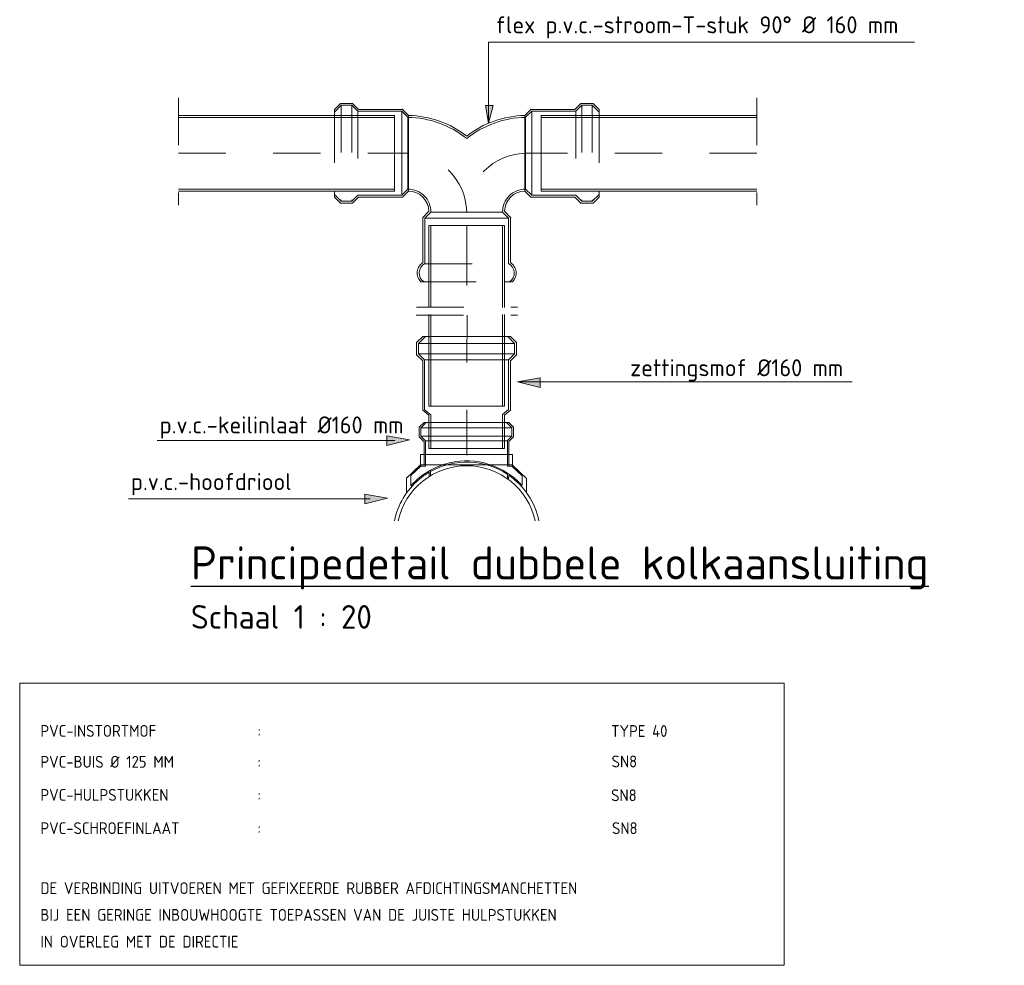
# Model space of a CAD drawing. Header units: metres. Extents: x 0 to 200176, y 0 to 356276.
# Tile 23 of 52: x 199429.58 to 199431.67, y 355679.22 to 355681.22. Entities that reach past the tile are written whole.
import ezdxf

# ---------------------------------------------------------------- set-up
doc = ezdxf.new("R2010")
doc.units = ezdxf.units.M
doc.linetypes.add('DASHDOT', pattern=[1, 0.5, -0.25, 0, -0.25])
doc.linetypes.add('HIDDEN', pattern=[0.375, 0.25, -0.125])
for name, color, linetype, lineweight in [('1-TEKST-OVER', 7, 'Continuous', 0), ('ASLIJN', 2, 'DASHDOT', 0), ('PVC', 1, 'Continuous', 0), ('STIPPEL', 7, 'HIDDEN', 0), ('TEKST-LEG', 2, 'Continuous', 0), ('TXT-OVER', 7, 'Continuous', 0)]:
    doc.layers.add(name, color=color, linetype=linetype, lineweight=lineweight)
doc.styles.add('NLCS-ISO', font='NLCS-ISO.ttf')
doc.styles.get("Standard").update_dxf_attribs({"font": 'isocp.shx'})

# ---------------------------------------------------------------- blocks, each defined once
blk = doc.blocks.new('d')
at = {"color": 3, "style": 'NLCS-ISO'}
blk.add_attdef('%%UA-A', (0, -0.5), '', height=0.175, dxfattribs=at)
at = {"color": 1, "style": 'NLCS-ISO'}
blk.add_attdef('A-A', (0, -0.7604), '', height=0.125, dxfattribs=at)

msp = doc.modelspace()

# ---------------------------------------------------------------- hatches: boundary and pattern name
at = {"layer": '1-TEKST-OVER', "linetype": 'Continuous'}
for points in [[(199430.5683, 355681.0419), (199430.5748, 355681.0044), (199430.5841, 355681.0419)], [(199430.6839, 355680.4655), (199430.6359, 355680.4573), (199430.6839, 355680.4453)], [(199430.3594, 355680.3427), (199430.4074, 355680.3344), (199430.3594, 355680.3224)], [(199430.3126, 355680.2192), (199430.3606, 355680.2109), (199430.3126, 355680.1989)]]:
    msp.add_hatch(color=256, dxfattribs=at).paths.add_polyline_path(points)

# ---------------------------------------------------------------- linework, layer by layer
at = {"layer": '1-TEKST-OVER'}
for p, q in [((199430.5748, 355681.1759), (199430.5748, 355681.0042)), ((199430.5748, 355681.1759), (199431.4753, 355681.1759)), ((199431.3438, 355680.4571), (199430.6359, 355680.4573))]:
    msp.add_line(p, q, dxfattribs=at)
at = {"layer": '1-TEKST-OVER', "flags": 128}
for points in [[(199430.5683, 355681.0419), (199430.5748, 355681.0044), (199430.5841, 355681.0419), (199430.5683, 355681.0419)], [(199430.6839, 355680.4655), (199430.6359, 355680.4573), (199430.6839, 355680.4453), (199430.6839, 355680.4655)], [(199430.3594, 355680.3427), (199430.4074, 355680.3344), (199430.3594, 355680.3224), (199430.3594, 355680.3427)], [(199430.3761, 355680.3328), (199429.8738, 355680.3328)], [(199430.3126, 355680.2192), (199430.3606, 355680.2109), (199430.3126, 355680.1989), (199430.3126, 355680.2192)], [(199430.3243, 355680.2093), (199429.8131, 355680.2093)]]:
    msp.add_lwpolyline(points, dxfattribs=at)
at = {"layer": 'ASLIJN', "color": 5, "ltscale": 0.02}
for p, q in [((199429.9191, 355681.058), (199429.9191, 355680.8311)), ((199431.1418, 355681.058), (199431.1418, 355680.8311)), ((199429.9191, 355680.9408), (199430.4045, 355680.9408)), ((199431.1418, 355680.9408), (199430.6522, 355680.9408)), ((199430.5284, 355680.6608), (199430.5284, 355680.817)), ((199430.5284, 355680.788), (199430.5284, 355680.6145)), ((199430.422, 355680.615), (199430.6361, 355680.615)), ((199430.4217, 355680.5981), (199430.6358, 355680.5981)), ((199430.5292, 355680.5981), (199430.5285, 355680.3023))]:
    msp.add_line(p, q, dxfattribs=at)
for centre, start, end in [((199430.4018, 355680.8142), 1.25, 88.75), ((199430.655, 355680.8142), 91.25, 178.75)]:
    msp.add_arc(centre, 0.1266, start, end, dxfattribs=at)
at = {"layer": 'PVC'}
for p, q in [((199430.2612, 355681.0464), (199430.2484, 355681.0336)), ((199430.2629, 355681.0423), (199430.2484, 355681.0278)), ((199430.2484, 355681.0336), (199430.2484, 355681.0208)), ((199430.2868, 355681.0464), (199430.2612, 355681.0464)), ((199430.2851, 355681.0423), (199430.2629, 355681.0423)), ((199430.2979, 355681.0295), (199430.2851, 355681.0423)), ((199430.2996, 355681.0336), (199430.2868, 355681.0464)), ((199430.391, 355681.0295), (199430.2979, 355681.0295)), ((199430.3927, 355681.0336), (199430.2996, 355681.0336)), ((199430.391, 355680.8521), (199430.391, 355681.0295)), ((199430.4038, 355681.0168), (199430.391, 355681.0295)), ((199430.4055, 355681.0208), (199430.3927, 355681.0336)), ((199430.6513, 355681.0208), (199430.6641, 355681.0336)), ((199430.653, 355681.0168), (199430.6658, 355681.0295)), ((199430.6641, 355681.0336), (199430.7572, 355681.0336)), ((199430.6658, 355680.8521), (199430.6658, 355681.0295)), ((199430.6658, 355681.0295), (199430.7589, 355681.0295)), ((199430.7572, 355681.0336), (199430.77, 355681.0464)), ((199430.7589, 355681.0295), (199430.7717, 355681.0423)), ((199430.77, 355681.0464), (199430.7956, 355681.0464)), ((199430.7717, 355681.0423), (199430.7939, 355681.0423)), ((199430.7939, 355681.0423), (199430.8084, 355681.0278)), ((199430.7956, 355681.0464), (199430.8084, 355681.0336)), ((199430.8084, 355681.0336), (199430.8084, 355681.0208)), ((199429.9191, 355681.0208), (199430.3753, 355681.0208)), ((199429.9191, 355681.0167), (199430.3753, 355681.0167)), ((199430.3753, 355681.0208), (199430.3753, 355680.8608)), ((199430.4038, 355681.0168), (199430.4038, 355680.8649)), ((199430.4055, 355680.8608), (199430.4055, 355681.0208)), ((199430.6513, 355680.8608), (199430.6513, 355681.0208)), ((199430.653, 355681.0168), (199430.653, 355680.8649)), ((199431.1418, 355681.0208), (199430.6856, 355681.0208)), ((199430.6856, 355681.0208), (199430.6856, 355680.8608)), ((199431.1418, 355681.0167), (199430.6856, 355681.0167)), ((199429.9191, 355680.8649), (199430.3753, 355680.8649)), ((199430.4038, 355680.8649), (199430.391, 355680.8521)), ((199430.653, 355680.8649), (199430.6658, 355680.8521)), ((199431.1418, 355680.8649), (199430.6856, 355680.8649)), ((199429.9191, 355680.8608), (199430.3753, 355680.8608)), ((199430.2484, 355680.848), (199430.2484, 355680.8608)), ((199430.2629, 355680.8393), (199430.2484, 355680.8538)), ((199430.2612, 355680.8352), (199430.2484, 355680.848)), ((199430.2979, 355680.8521), (199430.2851, 355680.8393)), ((199430.2996, 355680.848), (199430.2868, 355680.8352)), ((199430.391, 355680.8521), (199430.2979, 355680.8521)), ((199430.3927, 355680.848), (199430.2996, 355680.848)), ((199430.4055, 355680.8608), (199430.3927, 355680.848)), ((199430.6513, 355680.8608), (199430.6641, 355680.848)), ((199430.6641, 355680.848), (199430.7572, 355680.848)), ((199430.6658, 355680.8521), (199430.7589, 355680.8521)), ((199431.1418, 355680.8608), (199430.6856, 355680.8608)), ((199430.7572, 355680.848), (199430.77, 355680.8352)), ((199430.7589, 355680.8521), (199430.7717, 355680.8393)), ((199430.7939, 355680.8393), (199430.8084, 355680.8538)), ((199430.7956, 355680.8352), (199430.8084, 355680.848)), ((199430.8084, 355680.848), (199430.8084, 355680.8608)), ((199430.2868, 355680.8352), (199430.2612, 355680.8352)), ((199430.2851, 355680.8393), (199430.2629, 355680.8393)), ((199430.77, 355680.8352), (199430.7956, 355680.8352)), ((199430.7717, 355680.8393), (199430.7939, 355680.8393)), ((199430.4484, 355680.818), (199430.4356, 355680.8052)), ((199430.4484, 355680.818), (199430.4356, 355680.8052)), ((199430.4356, 355680.8052), (199430.4356, 355680.7094)), ((199430.4356, 355680.8052), (199430.4356, 355680.7115)), ((199430.4525, 355680.8163), (199430.4397, 355680.8035)), ((199430.4524, 355680.8162), (199430.4397, 355680.8035)), ((199430.6171, 355680.8035), (199430.4397, 355680.8035)), ((199430.4397, 355680.8035), (199430.4397, 355680.707)), ((199430.4397, 355680.8035), (199430.6171, 355680.8035)), ((199430.4397, 355680.8035), (199430.4397, 355680.709)), ((199430.4397, 355680.8035), (199430.4397, 355680.712)), ((199430.4524, 355680.8162), (199430.6043, 355680.8163)), ((199430.6043, 355680.8162), (199430.4525, 355680.8163)), ((199430.6043, 355680.8163), (199430.6171, 355680.8035)), ((199430.6043, 355680.8162), (199430.6171, 355680.8035)), ((199430.6084, 355680.818), (199430.6212, 355680.8052)), ((199430.6084, 355680.818), (199430.6212, 355680.8052)), ((199430.6171, 355680.8035), (199430.6171, 355680.709)), ((199430.6171, 355680.8035), (199430.6171, 355680.712)), ((199430.6171, 355680.8035), (199430.6171, 355680.707)), ((199430.6212, 355680.8052), (199430.6212, 355680.7115)), ((199430.6212, 355680.8052), (199430.6212, 355680.7094)), ((199430.4484, 355680.788), (199430.4484, 355680.6145)), ((199430.4484, 355680.788), (199430.6084, 355680.788)), ((199430.4525, 355680.788), (199430.4525, 355680.6145)), ((199430.6043, 355680.788), (199430.6043, 355680.6145)), ((199430.6084, 355680.788), (199430.6084, 355680.6145)), ((199430.4484, 355680.6689), (199430.4314, 355680.6689)), ((199430.6084, 355680.6689), (199430.6257, 355680.6689)), ((199430.4481, 355680.4056), (199430.4481, 355680.5995)), ((199430.4522, 355680.4056), (199430.4522, 355680.5995)), ((199430.604, 355680.4056), (199430.604, 355680.5995)), ((199430.6081, 355680.4056), (199430.6081, 355680.5995)), ((199430.4225, 355680.5401), (199430.4353, 355680.5529)), ((199430.4266, 355680.5384), (199430.4411, 355680.5529)), ((199430.4353, 355680.5529), (199430.4481, 355680.5529)), ((199430.6209, 355680.5529), (199430.6081, 355680.5529)), ((199430.6296, 355680.5384), (199430.6151, 355680.5529)), ((199430.6337, 355680.5401), (199430.6209, 355680.5529)), ((199430.4225, 355680.5145), (199430.4225, 355680.5401)), ((199430.4266, 355680.5162), (199430.4266, 355680.5384)), ((199430.6296, 355680.5162), (199430.6296, 355680.5384)), ((199430.6337, 355680.5145), (199430.6337, 355680.5401)), ((199430.4353, 355680.5017), (199430.4225, 355680.5145)), ((199430.4394, 355680.5034), (199430.4266, 355680.5162)), ((199430.6168, 355680.5034), (199430.6296, 355680.5162)), ((199430.6209, 355680.5017), (199430.6337, 355680.5145)), ((199430.4353, 355680.5017), (199430.4353, 355680.3972)), ((199430.4353, 355680.5017), (199430.4353, 355680.3972)), ((199430.4394, 355680.5034), (199430.4394, 355680.3981)), ((199430.6168, 355680.5034), (199430.6168, 355680.3986)), ((199430.6209, 355680.5017), (199430.6209, 355680.3972)), ((199430.4481, 355680.4056), (199430.6081, 355680.4056)), ((199430.4353, 355680.3972), (199430.4481, 355680.3865)), ((199430.4394, 355680.3981), (199430.4522, 355680.3873)), ((199430.4481, 355680.3158), (199430.4481, 355680.3865)), ((199430.4522, 355680.3158), (199430.4522, 355680.3873)), ((199430.6168, 355680.3986), (199430.604, 355680.3879)), ((199430.604, 355680.3158), (199430.604, 355680.3879)), ((199430.6209, 355680.3972), (199430.6081, 355680.3865)), ((199430.6081, 355680.3158), (199430.6081, 355680.3865)), ((199430.4281, 355680.3609), (199430.4381, 355680.3709)), ((199430.4313, 355680.3596), (199430.4426, 355680.3709)), ((199430.4381, 355680.3709), (199430.4481, 355680.3709)), ((199430.4381, 355680.3709), (199430.4482, 355680.3709)), ((199430.6172, 355680.3709), (199430.6072, 355680.3709)), ((199430.624, 355680.3596), (199430.6127, 355680.3709)), ((199430.6272, 355680.3609), (199430.6172, 355680.3709)), ((199430.4281, 355680.3409), (199430.4281, 355680.3609)), ((199430.4313, 355680.3423), (199430.4313, 355680.3596)), ((199430.4412, 355680.3323), (199430.4313, 355680.3423)), ((199430.6147, 355680.333), (199430.624, 355680.3423)), ((199430.624, 355680.3423), (199430.624, 355680.3596)), ((199430.6272, 355680.3409), (199430.6272, 355680.3609)), ((199430.4387, 355680.3303), (199430.4281, 355680.3409)), ((199430.4387, 355680.3303), (199430.4387, 355680.3036)), ((199430.4412, 355680.3323), (199430.4412, 355680.3036)), ((199430.6147, 355680.333), (199430.6147, 355680.3036)), ((199430.6172, 355680.3309), (199430.6272, 355680.3409)), ((199430.6172, 355680.3309), (199430.6172, 355680.3036)), ((199430.4387, 355680.3036), (199430.4309, 355680.3036)), ((199430.4309, 355680.3036), (199430.4309, 355680.2813)), ((199430.4387, 355680.3036), (199430.4387, 355680.2813)), ((199430.4412, 355680.3036), (199430.4412, 355680.2788)), ((199430.608, 355680.3158), (199430.448, 355680.3158)), ((199430.6147, 355680.3036), (199430.6147, 355680.2786)), ((199430.6172, 355680.3036), (199430.625, 355680.3036)), ((199430.6172, 355680.3036), (199430.6172, 355680.2813)), ((199430.625, 355680.3036), (199430.625, 355680.2809)), ((199430.4309, 355680.2813), (199430.4007, 355680.2532)), ((199430.4317, 355680.2788), (199430.41, 355680.2587)), ((199430.4309, 355680.2813), (199430.4387, 355680.2813)), ((199430.4317, 355680.2788), (199430.4412, 355680.2788)), ((199430.625, 355680.2813), (199430.6172, 355680.2813)), ((199430.625, 355680.2809), (199430.655, 355680.2529)), ((199430.41, 355680.2587), (199430.41, 355680.237)), ((199430.4491, 355680.2569), (199430.4491, 355680.266)), ((199430.4516, 355680.2584), (199430.4516, 355680.2701)), ((199430.624, 355680.2786), (199430.6147, 355680.2786)), ((199430.6147, 355680.252), (199430.6147, 355680.2641)), ((199430.6171, 355680.2502), (199430.6172, 355680.2598)), ((199430.624, 355680.2786), (199430.6456, 355680.2584)), ((199430.6456, 355680.2584), (199430.6456, 355680.2377)), ((199430.4007, 355680.2532), (199430.4007, 355680.2215)), ((199430.655, 355680.2529), (199430.6549, 355680.2229))]:
    msp.add_line(p, q, dxfattribs=at)
for centre, radius, start, end in [((199430.401, 355680.8134), 0.2034, 51.2072, 89.2114), ((199430.401, 355680.8134), 0.2075, 52.1108, 88.75), ((199430.6558, 355680.8134), 0.2075, 91.25, 127.8892), ((199430.6558, 355680.8134), 0.2034, 90.7886, 128.7928), ((199430.4045, 355680.817), 0.0479, 359.1212, 90.8788), ((199430.6522, 355680.817), 0.0479, 89.1212, 180.8788), ((199430.4045, 355680.817), 0.0438, 1.25, 88.75), ((199430.6522, 355680.817), 0.0438, 91.25, 178.75), ((199430.45, 355680.6874), 0.0263, 122.3925, 224.9005), ((199430.45, 355680.6874), 0.0222, 116.7374, 237.6406), ((199430.6068, 355680.6874), 0.0222, 302.3594, 63.2626), ((199430.6068, 355680.6874), 0.0263, 315.0995, 57.6075), ((199430.5283, 355680.1313), 0.1484, 12.3152, 167.6562), ((199430.5283, 355680.1313), 0.1586, 118.9154, 138.2209), ((199430.5283, 355680.1313), 0.1562, 120.4454, 130.1504), ((199430.528, 355680.1313), 0.1586, 42.1608, 56.8686), ((199430.5283, 355680.1313), 0.1562, 11.6898, 55.3213), ((199430.5283, 355680.1313), 0.1562, 130.1504, 168.2816)]:
    msp.add_arc(centre, radius, start, end, dxfattribs=at)
for p in [(199430.3927, 355681.0336), (199430.6641, 355681.0336), (199430.4356, 355680.8052), (199430.6212, 355680.8052)]:
    msp.add_point(p, dxfattribs=at)
at = {"layer": 'STIPPEL', "ltscale": 0.02}
for p, q in [((199430.2629, 355681.0423), (199430.2629, 355680.8393)), ((199430.2851, 355681.0423), (199430.2851, 355680.8393)), ((199430.2979, 355681.0295), (199430.2979, 355680.8521)), ((199430.7589, 355681.0295), (199430.7589, 355680.8521)), ((199430.7717, 355681.0423), (199430.7717, 355680.8393)), ((199430.7939, 355681.0423), (199430.7939, 355680.8393)), ((199430.2484, 355681.0208), (199430.2484, 355680.8608)), ((199430.8084, 355681.0208), (199430.8084, 355680.8608)), ((199430.4397, 355680.707), (199430.6167, 355680.7072)), ((199430.4484, 355680.6689), (199430.6084, 355680.6689))]:
    msp.add_line(p, q, dxfattribs=at)
at = {"layer": 'STIPPEL'}
for p, q in [((199430.4481, 355680.5529), (199430.6081, 355680.5529)), ((199430.4266, 355680.5384), (199430.6296, 355680.5384)), ((199430.6296, 355680.5162), (199430.4266, 355680.5162)), ((199430.4394, 355680.5034), (199430.6168, 355680.5034)), ((199430.4481, 355680.3709), (199430.6072, 355680.3709)), ((199430.4313, 355680.3596), (199430.624, 355680.3596)), ((199430.624, 355680.3423), (199430.4313, 355680.3423)), ((199430.4413, 355680.3323), (199430.614, 355680.3323)), ((199430.4387, 355680.3036), (199430.6172, 355680.3036)), ((199430.4387, 355680.2813), (199430.6172, 355680.2813))]:
    msp.add_line(p, q, dxfattribs=at)
for centre, radius, start, end in [((199430.5282, 355680.1317), 0.1582, 56.8395, 118.9495), ((199430.5283, 355680.1313), 0.1562, 56.4265, 119.3877)]:
    msp.add_arc(centre, radius, start, end, dxfattribs=at)
at = {"layer": 'TEKST-LEG', "color": 5, "flags": 128}
msp.add_lwpolyline([(199429.5828, 355679.8193), (199431.1998, 355679.8193), (199431.1998, 355679.2226), (199429.5828, 355679.2226), (199429.5828, 355679.8193)], dxfattribs=at)

# ---------------------------------------------------------------- block references
at = {"ltscale": 0.2, "xscale": 0.4, "yscale": 0.4, "zscale": 0.4}
msp.add_blockref('d', (199429.945, 355680.239), dxfattribs=at).add_auto_attribs({'%%UA-A': '%%UPrincipedetail dubbele kolkaansluiting', 'A-A': 'Schaal 1 : 20'})

# ---------------------------------------------------------------- texts
at = {"layer": '1-TEKST-OVER', "char_height": 0.036, "attachment_point": 7, "line_spacing_factor": 0.8, "style": 'NLCS-ISO'}
for s, insert in [('{\\C256;flex p.v.c.-stroom-T-stuk 90%%D %%C 160 mm}', (199430.5895, 355681.1837)), ('{\\C256;p.v.c.-keilinlaat %%C160 mm}', (199429.8789, 355680.3371)), ('{\\C256;p.v.c.-hoofdriool}', (199429.8181, 355680.2172))]:
    msp.add_mtext(s, dxfattribs=dict(at, insert=insert))
at = {"layer": '1-TEKST-OVER', "insert": (199430.8523, 355680.4582), "char_height": 0.036, "attachment_point": 7, "rotation": 359.9857, "line_spacing_factor": 0.8, "style": 'NLCS-ISO'}
msp.add_mtext('{\\C256; zettingsmof %%C160 mm}', dxfattribs=at)
at = {"layer": 'TXT-OVER', "char_height": 0.025, "attachment_point": 7, "line_spacing_factor": 0.8}
for s, insert in [('{\\C256;PVC-INSTORTMOF}', (199429.6266, 355679.7061)), ('{\\C256;:}', (199430.0858, 355679.7061)), ('{\\C256;TYPE 40}', (199430.8339, 355679.7059)), ('{\\C256;PVC-BUIS %%C 125 MM  }', (199429.6266, 355679.6407)), ('{\\C256;:}', (199430.0858, 355679.6407)), ('{\\C256;SN8}', (199430.8349, 355679.6414)), ('{\\C256;PVC-HULPSTUKKEN}', (199429.6266, 355679.5707)), ('{\\C256;SN8}', (199430.8339, 355679.5699)), ('{\\C256;:}', (199430.0858, 355679.5707)), ('{\\C256;PVC-SCHROEFINLAAT}', (199429.6266, 355679.5003)), ('{\\C256;:}', (199430.0858, 355679.5003)), ('{\\C256;SN8}', (199430.8357, 355679.5003)), ('{\\C256;DE VERBINDING UITVOEREN MET GEFIXEERDE RUBBER AFDICHTINGSMANCHETTEN}', (199429.6266, 355679.3733)), ('{\\C256;BIJ EEN GERINGE INBOUWHOOGTE TOEPASSEN VAN DE JUISTE HULPSTUKKEN}', (199429.6266, 355679.3167)), ('{\\C256;IN OVERLEG MET DE DIRECTIE}', (199429.6266, 355679.2601))]:
    msp.add_mtext(s, dxfattribs=dict(at, insert=insert))

doc.saveas('drawing.dxf')
